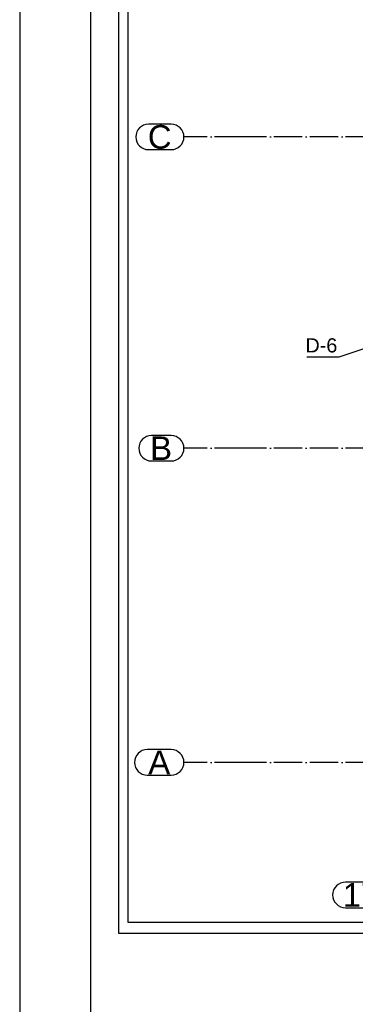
# Paper-space layout 'A0 Advance Steel' of a CAD drawing. Header units: millimetres. Extents: x -21 to 1320, y -7 to 928.
# Tile 10 of 134: x -20 to 51, y 463 to 671. Entities that reach past the tile are written whole.
import ezdxf

# ---------------------------------------------------------------- set-up
doc = ezdxf.new("R2010")
doc.units = ezdxf.units.MM
doc.linetypes.add('ACAD_ISO04W100', pattern=[30, 24, -3, 0, -3])
doc.layers.get('0').update_dxf_attribs({"linetype": 'CONTINUOUS'})
doc.layers.add('AS_Siatki', color=72, linetype='CONTINUOUS')
doc.styles.add('Arial', font='arial.ttf', dxfattribs={"height": 150})

psp = doc.layouts.new('A0 Advance Steel')

# ---------------------------------------------------------------- linework, layer by layer
psp.add_lwpolyline([(1280.22, -6.93), (1280.22, 834.07), (-19.78, 834.07), (-19.78, -6.93), (1280.22, -6.93)])
psp.add_lwpolyline([(1275.22, -1.93), (1275.22, 829.07), (-4.78, 829.07), (-4.78, -1.93)], close=True)
at = {"color": 3, "ltscale": 0.25}
for points in [[(1.26, 477.54), (1.26, 825.14), (628.86, 825.14), (628.86, 477.54), (1.26, 477.54)], [(3.26, 479.89), (3.26, 810.49), (626.86, 810.49), (626.86, 479.89), (3.26, 479.89)]]:
    psp.add_lwpolyline(points, dxfattribs=at)
at = {"color": 7}
psp.add_lwpolyline([(60.4, 603.87), (47.91, 599.74), (41.16, 599.74)], dxfattribs=at)
at = {"layer": 'AS_Siatki', "color": 20, "linetype": 'Continuous', "ltscale": 0.25}
for p, q in [((12.36, 649.13), (7.54, 649.13)), ((7.54, 643.73), (12.36, 643.73)), ((12.36, 583.13), (8.19, 583.13)), ((8.19, 577.73), (12.36, 577.73)), ((12.36, 516.53), (7.28, 516.53)), ((7.28, 511.13), (12.36, 511.13)), ((55.9, 488.43), (49.3, 488.43)), ((49.3, 483.03), (55.9, 483.03))]:
    psp.add_line(p, q, dxfattribs=at)
at = {"layer": 'AS_Siatki', "color": 20, "linetype": 'ACAD_ISO04W100', "ltscale": 0.25}
for p, q in [((27.56, 646.43), (15.06, 646.43)), ((602.56, 646.43), (27.56, 646.43)), ((27.56, 646.43), (27.56, 646.43)), ((27.56, 580.43), (15.06, 580.43)), ((602.56, 580.43), (27.56, 580.43)), ((27.56, 580.43), (27.56, 580.43)), ((27.56, 513.83), (15.06, 513.83)), ((602.56, 513.83), (27.56, 513.83)), ((27.56, 513.83), (27.56, 513.83))]:
    psp.add_line(p, q, dxfattribs=at)
at = {"layer": 'AS_Siatki', "color": 20, "linetype": 'Continuous', "ltscale": 0.25}
for centre, start, end in [((7.54, 646.43), 90, 270), ((12.36, 646.43), 270, 90), ((8.19, 580.43), 90, 270), ((12.36, 580.43), 270, 90), ((7.28, 513.83), 90, 270), ((12.36, 513.83), 270, 90), ((49.3, 485.73), 90, 270)]:
    psp.add_arc(centre, 2.7, start, end, dxfattribs=at)

# ---------------------------------------------------------------- texts
at = {"color": 7, "style": 'Arial'}
psp.add_text('D-6', height=3, dxfattribs=at).set_placement((40.84, 600.74))
at = {"layer": 'AS_Siatki', "color": 20, "style": 'Arial'}
for s, p in [('C', (7.4, 643.93)), ('B', (7.88, 577.93)), ('A', (7.5, 511.33)), ("1''", (48.74, 483.23))]:
    psp.add_text(s, height=5, dxfattribs=at).set_placement(p)

doc.saveas('drawing.dxf')
